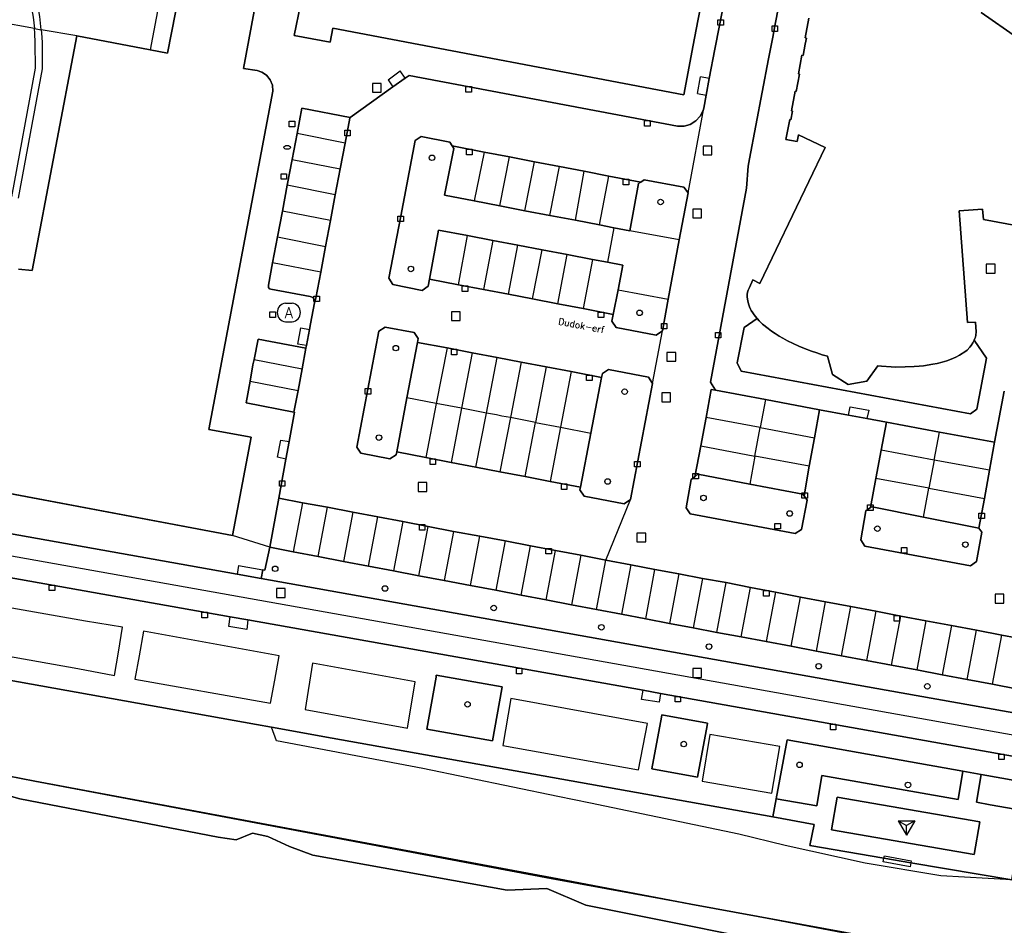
# Model space of a CAD drawing. Header units: metres. Extents: x 108000 to 109000, y 423600 to 424200.
# Tile 96 of 106: x 108792 to 108881, y 423897 to 423979. Entities that reach past the tile are written whole.
import ezdxf

# ---------------------------------------------------------------- set-up
doc = ezdxf.new("R2010")
doc.units = ezdxf.units.M
doc.header["$MEASUREMENT"] = 0
for name, color, linetype in [('afval apart plaats', 10, 'Continuous'), ('Boomspiegel', 10, 'Continuous'), ('brandkraan _ -put', 10, 'Continuous'), ('Fietspad', 10, 'Continuous'), ('gasput', 10, 'Continuous'), ('grasland overig', 10, 'Continuous'), ('groenvoorziening', 10, 'Continuous'), ('Hek', 10, 'Continuous'), ('inspectie- _rioolput', 10, 'Continuous'), ('kolk', 10, 'Continuous'), ('onverhard', 10, 'Continuous'), ('open verharding', 10, 'Continuous'), ('Openbare_ruimtenaam', 10, 'Continuous'), ('overig bouwwerk', 10, 'Continuous'), ('pand', 10, 'Continuous'), ('Parkeervlak', 10, 'Continuous'), ('rijbaan lokale weg', 10, 'Continuous'), ('speelvoorziening', 10, 'Continuous'), ('spoorbaan', 10, 'Continuous'), ('vegetatieobject', 10, 'Continuous'), ('Voetpad', 10, 'Continuous'), ('waterleidingput', 10, 'Continuous'), ('Wegmarkering', 10, 'Continuous')]:
    doc.layers.add(name, color=color, linetype=linetype)
doc.styles.get("Standard").update_dxf_attribs({"font": 'txt.shx'})

msp = doc.modelspace()

# ---------------------------------------------------------------- linework, layer by layer
at = {"layer": 'afval apart plaats', "color": 32, "true_color": 0xe17500}
for p, q in [((108816.169, 423953.713), (108816.769, 423953.713)), ((108816.169, 423952.013), (108816.769, 423952.013))]:
    msp.add_line(p, q, dxfattribs=at)
for centre, start, end in [((108816.276, 423952.863), 97.15267, 262.84733), ((108816.663, 423952.863), 277.15267, 82.84733)]:
    msp.add_arc(centre, 0.857, start, end, dxfattribs=at)
at = {"layer": 'Boomspiegel', "color": 32, "true_color": 0xe17500}
for points in [[(108835.781, 423918.984), (108829.822, 423920.042), (108829.793, 423919.877), (108828.958, 423915.177), (108834.917, 423914.119), (108835.751, 423918.813), (108835.781, 423918.984)], [(108853.477, 423910.805), (108854.337, 423915.494), (108854.374, 423915.694), (108850.236, 423916.453), (108850.196, 423916.234), (108849.339, 423911.564), (108853.477, 423910.805)]]:
    msp.add_lwpolyline(points, dxfattribs=at)
at = {"layer": 'brandkraan _ -put', "color": 5}
msp.add_ellipse((108816.314, 423967.808), major_axis=(0.3, 0), ratio=0.583333, dxfattribs=at)
at = {"layer": 'Fietspad', "color": 255}
msp.add_lwpolyline([(108890.762, 423921.837), (108890.072, 423921.979), (108889.229, 423917.518), (108888.889, 423915.447), (108870.537, 423918.706), (108813.962, 423928.807), (108811.785, 423929.194), (108778.995, 423935.042), (108778.513, 423935.218), (108777.79, 423935.618), (108777.157, 423936.15), (108776.639, 423936.793), (108776.253, 423937.524), (108776.016, 423938.316), (108775.934, 423939.139), (108775.967, 423939.482)], dxfattribs=at)
msp.add_lwpolyline([(108773.794, 423928.14, -0.389556), (108778.413, 423931.154), (108811.173, 423925.328), (108812.773, 423925.043), (108848.545, 423918.682), (108850.128, 423918.4), (108895.178, 423910.381), (108914.619, 423906.864), (108915.034, 423906.729), (108915.45, 423906.594), (108915.881, 423906.308), (108916.372, 423905.815), (108916.71, 423905.307), (108916.961, 423904.661), (108917.057, 423903.975), (108916.994, 423903.285)], format="xyb", dxfattribs=at)
at = {"layer": 'gasput', "color": 254, "true_color": 0xd2d2d2}
for p, q in [((108815.765, 423964.921), (108815.765, 423965.421)), ((108815.765, 423965.421), (108816.265, 423965.421)), ((108816.265, 423964.921), (108815.765, 423964.921)), ((108816.265, 423965.421), (108816.265, 423964.921))]:
    msp.add_line(p, q, dxfattribs=at)
at = {"layer": 'grasland overig', "color": 3, "true_color": 0x00f000}
for points in [[(108879.043, 423894.517), (108852.855, 423899.334), (108840.827, 423901.614), (108793.487, 423910.462), (108786.021, 423911.899), (108783.905, 423913.185), (108781.846, 423914.325), (108781.682, 423914.426), (108779.19, 423914.899), (108776.685, 423915.259), (108774.488, 423915.442), (108774.065, 423915.269), (108773.231, 423913.179), (108773.138, 423912.646), (108773.729, 423912.543), (108774.645, 423912.733)], [(108774.645, 423912.733), (108775.18, 423912.844), (108775.743, 423912.751), (108775.989, 423914.251), (108781.908, 423913.278), (108781.661, 423911.779), (108792.107, 423908.872), (108810.078, 423905.396), (108811.713, 423905.15), (108813.178, 423905.747), (108814.563, 423905.454), (108816.529, 423904.536), (108818.649, 423903.748), (108836.233, 423900.6), (108839.827, 423900.738), (108843.35, 423899.234), (108865.061, 423894.902)]]:
    msp.add_lwpolyline(points, dxfattribs=at)
at = {"layer": 'groenvoorziening', "color": 3}
for p, q in [((108845.895, 423960.542), (108845.309, 423957.413)), ((108847.326, 423960.268), (108845.895, 423960.542)), ((108851.815, 423959.442), (108847.326, 423960.268)), ((108850.819, 423954.06), (108851.815, 423959.442)), ((108846.271, 423954.92), (108850.819, 423954.06))]:
    msp.add_line(p, q, dxfattribs=at)
for points in [[(108845.895, 423960.542), (108844.581, 423960.793), (108842.407, 423961.208), (108840.107, 423961.647), (108837.839, 423962.081), (108835.562, 423962.516), (108833.256, 423962.956), (108830.567, 423963.47), (108831.403, 423967.721), (108831.268, 423967.934), (108831.054, 423968.272), (108828.438, 423968.8), (108827.901, 423968.436), (108826.6, 423961.591), (108825.531, 423955.964), (108825.888, 423955.401), (108828.531, 423954.87), (108829.087, 423955.26), (108829.201, 423955.885), (108830.009, 423960.326), (108832.643, 423959.824), (108834.935, 423959.388), (108837.194, 423958.958), (108839.391, 423958.54), (108841.671, 423958.106), (108843.958, 423957.67), (108845.309, 423957.413)], [(108851.815, 423959.442), (108852.604, 423963.702), (108852.233, 423964.207), (108848.642, 423964.863), (108848.325, 423964.663), (108848.113, 423964.529), (108847.326, 423960.268)], [(108845.309, 423957.413), (108846.706, 423957.147), (108846.271, 423954.92)], [(108846.271, 423954.92), (108845.835, 423952.692), (108845.714, 423952.073), (108846.111, 423951.517), (108849.732, 423950.808), (108850.291, 423951.206), (108850.819, 423954.06)], [(108828.121, 423950.166), (108828.187, 423950.511), (108827.813, 423951.07), (108825.178, 423951.551), (108824.626, 423951.184), (108822.633, 423940.692), (108822.995, 423940.133), (108825.622, 423939.622), (108826.188, 423939.998), (108826.235, 423940.244), (108827.166, 423945.141), (108828.121, 423950.166)], [(108878.516, 423950.35), (108878.383, 423950.107), (108878.225, 423949.872), (108878.109, 423949.725), (108877.877, 423949.467), (108877.748, 423949.362), (108877.188, 423948.995), (108876.847, 423948.824), (108876.426, 423948.64), (108876.018, 423948.497), (108875.612, 423948.373), (108875.166, 423948.263), (108874.777, 423948.181), (108873.906, 423948.048), (108873.516, 423948.007), (108873.073, 423947.971), (108872.257, 423947.935), (108871.416, 423947.934), (108871, 423947.947), (108870.12, 423948.002), (108869.789, 423948.033), (108868.78, 423946.667), (108867.113, 423946.354), (108865.677, 423947.26), (108865.243, 423948.9), (108864.743, 423949.049), (108864.27, 423949.202), (108863.768, 423949.378), (108863.14, 423949.617), (108862.647, 423949.824), (108862.112, 423950.067), (108861.616, 423950.313), (108861.196, 423950.54), (108860.86, 423950.735), (108860.502, 423950.957), (108860.162, 423951.186), (108859.863, 423951.405), (108859.353, 423951.824), (108859.056, 423952.113), (108858.87, 423952.314), (108857.675, 423951.511), (108857.069, 423948.298), (108857.416, 423947.57), (108878.167, 423943.69), (108878.761, 423944.105), (108879.628, 423948.739), (108878.516, 423950.35)], [(108849.385, 423946.448), (108849.027, 423947.018), (108845.397, 423947.722), (108844.85, 423947.352), (108844.782, 423946.999), (108843.813, 423941.961), (108842.868, 423937.053), (108842.824, 423936.824), (108843.2, 423936.257), (108846.82, 423935.558), (108847.386, 423935.93), (108849.385, 423946.448)], [(108863.111, 423936.276), (108863.006, 423936.424), (108858.189, 423937.338), (108853.503, 423938.227), (108853.223, 423938.008), (108852.89, 423937.748), (108852.425, 423935.197), (108852.797, 423934.637), (108862.313, 423932.864), (108862.877, 423933.233), (108863.392, 423935.871), (108863.111, 423936.276)], [(108878.944, 423933.349), (108873.913, 423934.357), (108869.268, 423935.287), (108869.135, 423935.209), (108868.709, 423934.926), (108868.237, 423932.288), (108868.602, 423931.733), (108878.163, 423929.95), (108878.71, 423930.34), (108879.19, 423932.977), (108878.944, 423933.349)], [(108853.075, 423924.328), (108850.938, 423924.734), (108848.775, 423925.146), (108846.59, 423925.562), (108844.323, 423925.993), (108842.052, 423926.425), (108839.76, 423926.861), (108837.49, 423927.293), (108835.213, 423927.726), (108832.919, 423928.163), (108830.524, 423928.607), (108828.238, 423929.03), (108825.958, 423929.485), (108823.688, 423929.921), (108821.412, 423930.347), (108819.133, 423930.786), (108816.867, 423931.206), (108814.74, 423931.639), (108814.298, 423929.555), (108814.119, 423929.569), (108813.962, 423928.807), (108870.537, 423918.706), (108888.889, 423915.447)], [(108882.456, 423918.795), (108880.181, 423919.224), (108877.884, 423919.657), (108875.623, 423920.084), (108873.307, 423920.52), (108871.038, 423920.948), (108868.769, 423921.376), (108866.507, 423921.803), (108864.224, 423922.233), (108861.956, 423922.661), (108859.685, 423923.082), (108857.407, 423923.503), (108855.218, 423923.92), (108853.075, 423924.328)], [(108814.907, 423915.335), (108813.531, 423915.581), (108780.03, 423921.575)], [(108881.922, 423901.515), (108875.499, 423901.889), (108868.627, 423903.041), (108861.398, 423904.65), (108857.207, 423905.653), (108843.791, 423908.464), (108840.815, 423909.081), (108828.587, 423911.615), (108815.352, 423914.108), (108814.907, 423915.335)], [(108881.922, 423901.515), (108872.778, 423903.082), (108870.343, 423903.499), (108863.644, 423904.647), (108864.034, 423906.533), (108860.292, 423907.215), (108820.389, 423914.354), (108814.907, 423915.335)], [(108861.581, 423914.205), (108861.58, 423914.201), (108860.594, 423908.854), (108864.26, 423908.232), (108864.707, 423910.982), (108877.052, 423908.811), (108877.475, 423911.369), (108861.581, 423914.205)], [(108786.021, 423911.899), (108793.487, 423910.462), (108840.827, 423901.614), (108852.855, 423899.334), (108879.043, 423894.517)], [(108909.911, 423887.814), (108909.784, 423887.114), (108910.202, 423887.034), (108910.212, 423887.084), (108912.168, 423886.686), (108913.248, 423894.601), (108914.781, 423904.635), (108914.747, 423904.641), (108908.74, 423905.74), (108899.262, 423907.473), (108897.477, 423907.799), (108879.147, 423911.07), (108878.724, 423908.568), (108879.956, 423908.31), (108882.924, 423907.808), (108881.922, 423901.515)]]:
    msp.add_lwpolyline(points, dxfattribs=at)
at = {"layer": 'Hek', "color": 30}
msp.add_lwpolyline([(108774.224, 423915.489), (108779.176, 423914.825), (108781.64, 423914.37), (108783.863, 423913.143), (108786.021, 423911.899), (108793.487, 423910.462), (108840.228, 423901.64), (108857.867, 423898.415), (108880.368, 423894.136), (108887.583, 423892.778), (108892.48, 423893.872), (108897.404, 423892.882), (108902.319, 423891.785), (108901.788, 423888.618)], dxfattribs=at)
at = {"layer": 'inspectie- _rioolput', "color": 30}
for p, q in [((108824.831, 423973.594), (108824.031, 423973.594)), ((108824.031, 423973.594), (108824.031, 423972.794)), ((108824.831, 423972.794), (108824.831, 423973.594)), ((108824.031, 423972.794), (108824.831, 423972.794)), ((108854.764, 423967.927), (108853.964, 423967.927)), ((108853.964, 423967.927), (108853.964, 423967.127)), ((108854.764, 423967.127), (108854.764, 423967.927)), ((108853.964, 423967.127), (108854.764, 423967.127)), ((108853.835, 423962.219), (108853.035, 423962.219)), ((108853.035, 423962.219), (108853.035, 423961.419)), ((108853.035, 423961.419), (108853.835, 423961.419)), ((108853.835, 423961.419), (108853.835, 423962.219)), ((108880.407, 423957.238), (108879.607, 423957.238)), ((108879.607, 423957.238), (108879.607, 423956.438)), ((108880.407, 423956.438), (108880.407, 423957.238)), ((108879.607, 423956.438), (108880.407, 423956.438)), ((108831.995, 423952.932), (108831.195, 423952.932)), ((108831.195, 423952.932), (108831.195, 423952.132)), ((108831.995, 423952.132), (108831.995, 423952.932)), ((108831.195, 423952.132), (108831.995, 423952.132)), ((108851.493, 423949.254), (108850.693, 423949.254)), ((108850.693, 423949.254), (108850.693, 423948.454)), ((108851.493, 423948.454), (108851.493, 423949.254)), ((108850.693, 423948.454), (108851.493, 423948.454)), ((108851.023, 423945.582), (108850.223, 423945.582)), ((108850.223, 423945.582), (108850.223, 423944.782)), ((108851.023, 423944.782), (108851.023, 423945.582)), ((108850.223, 423944.782), (108851.023, 423944.782)), ((108828.966, 423937.469), (108828.166, 423937.469)), ((108828.166, 423937.469), (108828.166, 423936.669)), ((108828.966, 423936.669), (108828.966, 423937.469)), ((108828.166, 423936.669), (108828.966, 423936.669)), ((108848.786, 423932.911), (108847.986, 423932.911)), ((108847.986, 423932.911), (108847.986, 423932.111)), ((108848.786, 423932.111), (108848.786, 423932.911)), ((108847.986, 423932.111), (108848.786, 423932.111)), ((108816.152, 423927.89), (108815.352, 423927.89)), ((108815.352, 423927.89), (108815.352, 423927.09)), ((108816.152, 423927.09), (108816.152, 423927.89)), ((108815.352, 423927.09), (108816.152, 423927.09)), ((108881.2, 423927.378), (108880.4, 423927.378)), ((108880.4, 423927.378), (108880.4, 423926.578)), ((108881.2, 423926.578), (108881.2, 423927.378)), ((108880.4, 423926.578), (108881.2, 423926.578)), ((108853.836, 423920.649), (108853.036, 423920.649)), ((108853.036, 423920.649), (108853.036, 423919.849)), ((108853.836, 423919.849), (108853.836, 423920.649)), ((108853.036, 423919.849), (108853.836, 423919.849))]:
    msp.add_line(p, q, dxfattribs=at)
at = {"layer": 'kolk', "color": 30, "true_color": 0xf07a00}
for p, q in [((108855.318, 423978.853), (108855.318, 423979.353)), ((108855.318, 423979.353), (108855.818, 423979.353)), ((108855.818, 423979.353), (108855.818, 423978.853)), ((108855.818, 423978.853), (108855.318, 423978.853)), ((108860.209, 423978.292), (108860.209, 423978.792)), ((108860.209, 423978.792), (108860.709, 423978.792)), ((108860.709, 423978.292), (108860.209, 423978.292)), ((108860.709, 423978.792), (108860.709, 423978.292)), ((108832.505, 423972.818), (108832.505, 423973.318)), ((108832.505, 423973.318), (108833.005, 423973.318)), ((108833.005, 423973.318), (108833.005, 423972.818)), ((108833.005, 423972.818), (108832.505, 423972.818)), ((108848.673, 423969.735), (108848.673, 423970.235)), ((108848.673, 423970.235), (108849.173, 423970.235)), ((108849.173, 423969.735), (108848.673, 423969.735)), ((108849.173, 423970.235), (108849.173, 423969.735)), ((108821.528, 423968.86), (108821.528, 423969.36)), ((108821.528, 423969.36), (108822.028, 423969.36)), ((108822.028, 423968.86), (108821.528, 423968.86)), ((108822.028, 423969.36), (108822.028, 423968.86)), ((108832.564, 423967.138), (108832.564, 423967.638)), ((108832.564, 423967.638), (108833.064, 423967.638)), ((108833.064, 423967.638), (108833.064, 423967.138)), ((108833.064, 423967.138), (108832.564, 423967.138)), ((108846.747, 423964.418), (108846.747, 423964.918)), ((108846.747, 423964.918), (108847.247, 423964.918)), ((108847.247, 423964.918), (108847.247, 423964.418)), ((108847.247, 423964.418), (108846.747, 423964.418)), ((108826.35, 423961.091), (108826.35, 423961.591)), ((108826.35, 423961.591), (108826.85, 423961.591)), ((108826.85, 423961.591), (108826.85, 423961.091)), ((108826.85, 423961.091), (108826.35, 423961.091)), ((108832.174, 423954.766), (108832.174, 423955.266)), ((108832.174, 423955.266), (108832.674, 423955.266)), ((108832.674, 423955.266), (108832.674, 423954.766)), ((108818.747, 423953.851), (108818.747, 423954.351)), ((108818.747, 423954.351), (108819.247, 423954.351)), ((108819.247, 423954.351), (108819.247, 423953.851)), ((108832.674, 423954.766), (108832.174, 423954.766)), ((108819.247, 423953.851), (108818.747, 423953.851)), ((108814.751, 423952.422), (108814.751, 423952.922)), ((108814.751, 423952.922), (108815.251, 423952.922)), ((108815.251, 423952.922), (108815.251, 423952.422)), ((108844.483, 423952.404), (108844.483, 423952.904)), ((108844.483, 423952.904), (108844.983, 423952.904)), ((108844.983, 423952.904), (108844.983, 423952.404)), ((108815.251, 423952.422), (108814.751, 423952.422)), ((108844.983, 423952.404), (108844.483, 423952.404)), ((108850.195, 423951.384), (108850.195, 423951.884)), ((108850.195, 423951.884), (108850.695, 423951.884)), ((108850.695, 423951.884), (108850.695, 423951.384)), ((108850.695, 423951.384), (108850.195, 423951.384)), ((108855.084, 423950.565), (108855.084, 423951.065)), ((108855.084, 423951.065), (108855.584, 423951.065)), ((108855.584, 423951.065), (108855.584, 423950.565)), ((108855.584, 423950.565), (108855.084, 423950.565)), ((108831.188, 423949.036), (108831.188, 423949.536)), ((108831.188, 423949.536), (108831.688, 423949.536)), ((108831.688, 423949.036), (108831.188, 423949.036)), ((108831.688, 423949.536), (108831.688, 423949.036)), ((108843.426, 423946.709), (108843.426, 423947.209)), ((108843.426, 423947.209), (108843.926, 423947.209)), ((108843.926, 423947.209), (108843.926, 423946.709)), ((108843.926, 423946.709), (108843.426, 423946.709)), ((108823.387, 423945.479), (108823.387, 423945.979)), ((108823.387, 423945.979), (108823.887, 423945.979)), ((108823.887, 423945.479), (108823.387, 423945.479)), ((108823.887, 423945.979), (108823.887, 423945.479)), ((108829.262, 423939.115), (108829.262, 423939.615)), ((108829.262, 423939.615), (108829.762, 423939.615)), ((108829.762, 423939.115), (108829.262, 423939.115)), ((108829.762, 423939.615), (108829.762, 423939.115)), ((108847.769, 423938.898), (108847.769, 423939.398)), ((108847.769, 423939.398), (108848.269, 423939.398)), ((108848.269, 423939.398), (108848.269, 423938.898)), ((108848.269, 423938.898), (108847.769, 423938.898)), ((108853.04, 423937.809), (108853.04, 423938.309)), ((108853.04, 423938.309), (108853.54, 423938.309)), ((108853.54, 423938.309), (108853.54, 423937.809)), ((108815.613, 423937.138), (108815.613, 423937.638)), ((108815.613, 423937.638), (108816.113, 423937.638)), ((108816.113, 423937.638), (108816.113, 423937.138)), ((108841.146, 423936.862), (108841.146, 423937.362)), ((108841.146, 423937.362), (108841.646, 423937.362)), ((108841.646, 423937.362), (108841.646, 423936.862)), ((108853.54, 423937.809), (108853.04, 423937.809)), ((108816.113, 423937.138), (108815.613, 423937.138)), ((108841.646, 423936.862), (108841.146, 423936.862)), ((108862.908, 423936.063), (108862.908, 423936.563)), ((108862.908, 423936.563), (108863.408, 423936.563)), ((108863.408, 423936.563), (108863.408, 423936.063)), ((108863.408, 423936.063), (108862.908, 423936.063)), ((108868.857, 423934.964), (108868.857, 423935.464)), ((108868.857, 423935.464), (108869.357, 423935.464)), ((108869.357, 423934.964), (108868.857, 423934.964)), ((108869.357, 423935.464), (108869.357, 423934.964)), ((108878.928, 423934.212), (108878.928, 423934.712)), ((108878.928, 423934.712), (108879.428, 423934.712)), ((108879.428, 423934.712), (108879.428, 423934.212)), ((108860.478, 423933.285), (108860.478, 423933.785)), ((108860.478, 423933.785), (108860.978, 423933.785)), ((108860.978, 423933.785), (108860.978, 423933.285)), ((108879.428, 423934.212), (108878.928, 423934.212)), ((108828.286, 423933.174), (108828.286, 423933.674)), ((108828.286, 423933.674), (108828.786, 423933.674)), ((108828.786, 423933.174), (108828.286, 423933.174)), ((108828.786, 423933.674), (108828.786, 423933.174)), ((108860.978, 423933.285), (108860.478, 423933.285)), ((108839.744, 423931.022), (108839.744, 423931.522)), ((108839.744, 423931.522), (108840.244, 423931.522)), ((108840.244, 423931.522), (108840.244, 423931.022)), ((108871.92, 423931.091), (108871.92, 423931.591)), ((108871.92, 423931.591), (108872.42, 423931.591)), ((108872.42, 423931.091), (108871.92, 423931.091)), ((108872.42, 423931.591), (108872.42, 423931.091)), ((108840.244, 423931.022), (108839.744, 423931.022)), ((108794.78, 423927.704), (108794.78, 423928.204)), ((108794.78, 423928.204), (108795.28, 423928.204)), ((108795.28, 423927.704), (108794.78, 423927.704)), ((108795.28, 423928.204), (108795.28, 423927.704)), ((108859.449, 423927.198), (108859.449, 423927.698)), ((108859.449, 423927.698), (108859.949, 423927.698)), ((108859.949, 423927.698), (108859.949, 423927.198)), ((108859.949, 423927.198), (108859.449, 423927.198)), ((108808.597, 423925.25), (108808.597, 423925.75)), ((108808.597, 423925.75), (108809.097, 423925.75)), ((108809.097, 423925.75), (108809.097, 423925.25)), ((108809.097, 423925.25), (108808.597, 423925.25)), ((108871.26, 423924.95), (108871.26, 423925.45)), ((108871.26, 423925.45), (108871.76, 423925.45)), ((108871.76, 423924.95), (108871.26, 423924.95)), ((108871.76, 423925.45), (108871.76, 423924.95)), ((108837.071, 423920.174), (108837.071, 423920.674)), ((108837.071, 423920.674), (108837.571, 423920.674)), ((108837.571, 423920.674), (108837.571, 423920.174)), ((108837.571, 423920.174), (108837.071, 423920.174)), ((108851.433, 423917.624), (108851.433, 423918.124)), ((108851.433, 423918.124), (108851.933, 423918.124)), ((108851.933, 423918.124), (108851.933, 423917.624)), ((108851.933, 423917.624), (108851.433, 423917.624)), ((108865.492, 423915.114), (108865.492, 423915.614)), ((108865.492, 423915.614), (108865.992, 423915.614)), ((108865.992, 423915.114), (108865.492, 423915.114)), ((108865.992, 423915.614), (108865.992, 423915.114)), ((108880.735, 423912.412), (108880.735, 423912.912)), ((108880.735, 423912.912), (108881.235, 423912.912)), ((108881.235, 423912.412), (108880.735, 423912.412)), ((108881.235, 423912.912), (108881.235, 423912.412))]:
    msp.add_line(p, q, dxfattribs=at)
at = {"layer": 'onverhard', "color": 255}
for points in [[(108835.781, 423918.984), (108829.822, 423920.042), (108829.793, 423919.877), (108828.958, 423915.177), (108834.917, 423914.119), (108835.751, 423918.813), (108835.781, 423918.984)], [(108853.477, 423910.805), (108854.337, 423915.494), (108854.374, 423915.694), (108850.236, 423916.453), (108850.196, 423916.234), (108849.339, 423911.564), (108853.477, 423910.805)], [(108866.109, 423909.019), (108865.593, 423906.054), (108878.497, 423903.807), (108879.013, 423906.772), (108866.109, 423909.019)]]:
    msp.add_lwpolyline(points, dxfattribs=at)
at = {"layer": 'open verharding', "color": 255}
for points in [[(108882.924, 423907.808), (108879.956, 423908.31), (108878.724, 423908.568), (108879.147, 423911.07), (108877.475, 423911.369), (108877.052, 423908.811), (108864.707, 423910.982), (108864.26, 423908.232), (108860.594, 423908.854), (108860.292, 423907.215), (108864.034, 423906.533), (108863.644, 423904.647), (108870.343, 423903.499), (108872.778, 423903.082), (108881.922, 423901.515), (108882.924, 423907.808)], [(108866.109, 423909.019), (108879.013, 423906.772), (108878.497, 423903.807), (108865.593, 423906.054), (108866.109, 423909.019)]]:
    msp.add_lwpolyline(points, dxfattribs=at)
at = {"layer": 'overig bouwwerk', "color": 1, "true_color": 0xf00000}
for points in [[(108801.051, 423922.139), (108801.426, 423924.388), (108798.075, 423924.927), (108782.986, 423927.601), (108782.616, 423925.468), (108782.246, 423923.329), (108797.36, 423920.641), (108800.697, 423920.019), (108801.051, 423922.139)], [(108815.19, 423919.585), (108815.587, 423921.79), (108803.309, 423924.021), (108802.917, 423921.802), (108802.543, 423919.688), (108814.816, 423917.512), (108815.19, 423919.585)], [(108827.207, 423915.259), (108827.894, 423919.446), (108818.626, 423921.142), (108817.936, 423916.934), (108827.207, 423915.259)], [(108835.856, 423913.687), (108848.13, 423911.497), (108848.927, 423915.688), (108836.575, 423917.934), (108835.856, 423913.687)], [(108854.585, 423914.694), (108853.888, 423910.443), (108860.196, 423909.386), (108860.908, 423913.591), (108854.585, 423914.694)]]:
    msp.add_lwpolyline(points, dxfattribs=at)
at = {"layer": 'pand', "color": 1}
for points in [[(108789.548, 423936.785), (108811.38, 423932.68), (108813.07, 423941.58), (108809.23, 423942.29), (108815.03, 423972.9), (108814.989, 423973.428), (108814.794, 423973.919), (108814.461, 423974.331), (108814.021, 423974.624), (108813.6, 423974.76), (108812.38, 423974.96), (108813.58, 423981.45), (108817.52, 423980.71), (108816.949, 423977.941), (108820.224, 423977.325), (108820.447, 423978.595), (108852.227, 423972.556), (108853.085, 423977.065), (108853.502, 423979.256), (108853.875, 423981.215), (108848.55, 423982.18), (108849.82, 423988.63)], [(108806.95, 423983.72), (108805.5, 423976.32), (108803.917, 423976.622), (108797.27, 423977.89), (108793.25, 423956.68), (108791.996, 423956.781)], [(108883.313, 423982.294), (108882.44, 423977.734), (108879.128, 423980.025)], [(108863.549, 423979.5), (108863.211, 423977.714), (108863.32, 423977.693), (108863.217, 423977.15), (108863.024, 423976.131), (108862.916, 423976.151), (108862.755, 423975.297), (108862.596, 423974.458), (108862.704, 423974.438), (108862.408, 423972.876), (108862.3, 423972.896), (108861.962, 423971.11), (108862.071, 423971.089), (108861.924, 423970.313), (108861.816, 423970.333), (108861.474, 423968.527), (108862.499, 423968.333), (108862.616, 423968.95), (108865.024, 423967.789), (108859.11, 423955.503), (108858.475, 423955.809), (108858.156, 423955.133), (108858.057, 423954.898), (108858.002, 423954.703), (108857.97, 423954.484), (108857.969, 423954.242), (108858.012, 423953.922), (108858.071, 423953.665), (108858.163, 423953.389), (108858.253, 423953.159), (108858.316, 423953.048), (108858.674, 423952.539), (108858.87, 423952.314), (108859.056, 423952.113), (108859.353, 423951.824), (108859.863, 423951.405), (108860.162, 423951.186), (108860.502, 423950.957), (108860.86, 423950.735), (108861.196, 423950.54), (108861.616, 423950.313), (108862.112, 423950.067), (108862.647, 423949.824), (108863.14, 423949.617), (108863.768, 423949.378), (108864.27, 423949.202), (108864.743, 423949.049), (108865.243, 423948.9), (108865.677, 423947.26), (108867.113, 423946.354), (108868.78, 423946.667), (108869.789, 423948.033), (108870.12, 423948.002), (108871, 423947.947), (108871.416, 423947.934), (108872.257, 423947.935), (108873.073, 423947.971), (108873.516, 423948.007), (108873.906, 423948.048), (108874.777, 423948.181), (108875.166, 423948.263), (108875.612, 423948.373), (108876.018, 423948.497), (108876.426, 423948.64), (108876.847, 423948.824), (108877.188, 423948.995), (108877.748, 423949.362), (108877.877, 423949.467), (108878.109, 423949.725), (108878.225, 423949.872), (108878.383, 423950.107), (108878.516, 423950.35), (108878.582, 423950.511), (108878.621, 423950.634), (108878.659, 423950.817), (108878.676, 423951.119), (108878.617, 423952), (108877.914, 423951.947), (108877.156, 423962.055), (108879.272, 423962.213), (108879.341, 423961.291), (108885.678, 423960.092)]]:
    msp.add_lwpolyline(points, dxfattribs=at)
at = {"layer": 'Parkeervlak', "color": 255}
for p, q in [((108817.213, 423969.063), (108816.771, 423966.725)), ((108821.56, 423968.203), (108817.213, 423969.063)), ((108821.118, 423965.864), (108821.56, 423968.203)), ((108816.771, 423966.725), (108816.328, 423964.386)), ((108816.771, 423966.725), (108821.118, 423965.864)), ((108834.162, 423967.379), (108833.256, 423962.956)), ((108836.433, 423966.943), (108834.162, 423967.379)), ((108835.562, 423962.516), (108836.433, 423966.943)), ((108838.718, 423966.505), (108836.433, 423966.943)), ((108820.677, 423963.525), (108821.118, 423965.864)), ((108837.839, 423962.081), (108838.718, 423966.505)), ((108840.975, 423966.072), (108838.718, 423966.505)), ((108840.107, 423961.647), (108840.975, 423966.072)), ((108843.219, 423965.642), (108840.975, 423966.072)), ((108842.407, 423961.208), (108843.219, 423965.642)), ((108845.434, 423965.217), (108843.219, 423965.642)), ((108844.581, 423960.793), (108845.434, 423965.217)), ((108816.328, 423964.386), (108815.886, 423962.047)), ((108820.677, 423963.525), (108816.328, 423964.386)), ((108820.236, 423961.186), (108820.677, 423963.525)), ((108833.256, 423962.956), (108835.562, 423962.516)), ((108835.562, 423962.516), (108837.839, 423962.081)), ((108815.886, 423962.047), (108815.443, 423959.709)), ((108820.236, 423961.186), (108815.886, 423962.047)), ((108837.839, 423962.081), (108840.107, 423961.647)), ((108840.107, 423961.647), (108842.407, 423961.208)), ((108819.794, 423958.847), (108820.236, 423961.186)), ((108842.407, 423961.208), (108844.581, 423960.793)), ((108815.443, 423959.709), (108815.001, 423957.37)), ((108815.443, 423959.709), (108819.794, 423958.847)), ((108831.82, 423955.382), (108832.643, 423959.824)), ((108834.935, 423959.388), (108832.643, 423959.824)), ((108819.353, 423956.509), (108819.794, 423958.847)), ((108834.935, 423959.388), (108834.1, 423954.945)), ((108837.194, 423958.958), (108834.935, 423959.388)), ((108836.358, 423954.511), (108837.194, 423958.958)), ((108839.391, 423958.54), (108837.194, 423958.958)), ((108838.529, 423954.094), (108839.391, 423958.54)), ((108841.671, 423958.106), (108839.391, 423958.54)), ((108840.825, 423953.654), (108841.671, 423958.106)), ((108843.958, 423957.67), (108841.671, 423958.106)), ((108819.353, 423956.509), (108815.001, 423957.37)), ((108843.958, 423957.67), (108843.103, 423953.216)), ((108831.82, 423955.382), (108834.1, 423954.945)), ((108834.1, 423954.945), (108836.358, 423954.511)), ((108836.358, 423954.511), (108838.529, 423954.094)), ((108838.529, 423954.094), (108840.825, 423953.654)), ((108840.825, 423953.654), (108843.103, 423953.216)), ((108830.789, 423949.659), (108829.821, 423944.634)), ((108833.067, 423949.226), (108830.789, 423949.659)), ((108833.067, 423949.226), (108832.101, 423944.198)), ((108835.338, 423948.794), (108833.067, 423949.226)), ((108813.321, 423948.627), (108817.684, 423947.778)), ((108834.362, 423943.767), (108835.338, 423948.794)), ((108837.502, 423948.383), (108835.338, 423948.794)), ((108837.502, 423948.383), (108836.528, 423943.353)), ((108839.774, 423947.951), (108837.502, 423948.383)), ((108817.311, 423945.813), (108817.684, 423947.778)), ((108839.774, 423947.951), (108838.802, 423942.919)), ((108842.041, 423947.52), (108839.774, 423947.951)), ((108842.041, 423947.52), (108841.072, 423942.485)), ((108812.969, 423946.658), (108817.311, 423945.813)), ((108829.821, 423944.634), (108827.166, 423945.141)), ((108829.821, 423944.634), (108828.876, 423939.737)), ((108832.101, 423944.198), (108829.821, 423944.634)), ((108859.615, 423944.991), (108859.143, 423942.455)), ((108832.101, 423944.198), (108831.16, 423939.299)), ((108834.362, 423943.767), (108832.101, 423944.198)), ((108833.41, 423938.867), (108834.362, 423943.767)), ((108836.528, 423943.353), (108835.579, 423938.451)), ((108838.802, 423942.919), (108836.528, 423943.353)), ((108837.854, 423938.015), (108838.802, 423942.919)), ((108838.802, 423942.919), (108841.072, 423942.485)), ((108854.233, 423943.374), (108853.755, 423940.79)), ((108859.143, 423942.455), (108854.233, 423943.374)), ((108841.072, 423942.485), (108840.127, 423937.579)), ((108841.072, 423942.485), (108843.813, 423941.961)), ((108858.661, 423939.872), (108859.143, 423942.455)), ((108859.143, 423942.455), (108864.052, 423941.536)), ((108874.885, 423939.518), (108875.362, 423942.052)), ((108863.557, 423938.955), (108864.052, 423941.536)), ((108853.755, 423940.79), (108858.661, 423939.872)), ((108870.08, 423940.407), (108869.616, 423937.845)), ((108874.885, 423939.518), (108870.08, 423940.407)), ((108828.876, 423939.737), (108831.16, 423939.299)), ((108831.16, 423939.299), (108833.41, 423938.867)), ((108858.661, 423939.872), (108858.189, 423937.338)), ((108863.557, 423938.955), (108858.661, 423939.872)), ((108874.885, 423939.518), (108874.403, 423936.959)), ((108879.897, 423938.59), (108874.885, 423939.518)), ((108833.41, 423938.867), (108835.579, 423938.451)), ((108835.579, 423938.451), (108837.854, 423938.015)), ((108879.434, 423936.028), (108879.897, 423938.59)), ((108837.854, 423938.015), (108840.127, 423937.579)), ((108874.403, 423936.959), (108869.616, 423937.845)), ((108873.913, 423934.357), (108874.403, 423936.959)), ((108874.403, 423936.959), (108879.434, 423936.028)), ((108817.704, 423935.651), (108816.867, 423931.206)), ((108819.971, 423935.237), (108817.704, 423935.651)), ((108819.133, 423930.786), (108819.971, 423935.237)), ((108822.251, 423934.804), (108819.971, 423935.237)), ((108822.251, 423934.804), (108821.412, 423930.347)), ((108824.526, 423934.375), (108822.251, 423934.804)), ((108823.688, 423929.921), (108824.526, 423934.375)), ((108826.801, 423933.965), (108824.526, 423934.375)), ((108826.801, 423933.965), (108825.958, 423929.485)), ((108829.08, 423933.501), (108826.801, 423933.965)), ((108828.238, 423929.03), (108829.08, 423933.501)), ((108831.363, 423933.064), (108829.08, 423933.501)), ((108831.363, 423933.064), (108830.524, 423928.607)), ((108833.759, 423932.627), (108831.363, 423933.064)), ((108832.919, 423928.163), (108833.759, 423932.627)), ((108836.057, 423932.211), (108833.759, 423932.627)), ((108836.057, 423932.211), (108835.213, 423927.726)), ((108838.332, 423931.764), (108836.057, 423932.211)), ((108816.867, 423931.206), (108819.133, 423930.786)), ((108837.49, 423927.293), (108838.332, 423931.764)), ((108840.6, 423931.322), (108838.332, 423931.764)), ((108839.76, 423926.861), (108840.6, 423931.322)), ((108842.893, 423930.895), (108840.6, 423931.322)), ((108819.133, 423930.786), (108821.412, 423930.347)), ((108821.412, 423930.347), (108823.688, 423929.921)), ((108842.893, 423930.895), (108842.052, 423926.425)), ((108845.162, 423930.448), (108842.893, 423930.895)), ((108844.323, 423925.993), (108845.162, 423930.448)), ((108847.43, 423930.025), (108845.162, 423930.448)), ((108823.688, 423929.921), (108825.958, 423929.485)), ((108825.958, 423929.485), (108828.238, 423929.03)), ((108847.43, 423930.025), (108846.59, 423925.562)), ((108849.616, 423929.615), (108847.43, 423930.025)), ((108848.775, 423925.146), (108849.616, 423929.615)), ((108851.78, 423929.207), (108849.616, 423929.615)), ((108828.238, 423929.03), (108830.524, 423928.607)), ((108830.524, 423928.607), (108832.919, 423928.163)), ((108851.78, 423929.207), (108850.938, 423924.734)), ((108853.915, 423928.791), (108851.78, 423929.207)), ((108853.915, 423928.791), (108853.075, 423924.328)), ((108856.066, 423928.425), (108853.915, 423928.791)), ((108855.218, 423923.92), (108856.066, 423928.425)), ((108858.247, 423927.967), (108856.066, 423928.425)), ((108832.919, 423928.163), (108835.213, 423927.726)), ((108835.213, 423927.726), (108837.49, 423927.293)), ((108857.407, 423923.503), (108858.247, 423927.967)), ((108860.527, 423927.556), (108858.247, 423927.967)), ((108860.527, 423927.556), (108859.685, 423923.082)), ((108862.792, 423927.103), (108860.527, 423927.556)), ((108837.49, 423927.293), (108839.76, 423926.861)), ((108839.76, 423926.861), (108842.052, 423926.425)), ((108861.956, 423922.661), (108862.792, 423927.103)), ((108865.06, 423926.675), (108862.792, 423927.103)), ((108864.224, 423922.233), (108865.06, 423926.675)), ((108867.344, 423926.248), (108865.06, 423926.675)), ((108842.052, 423926.425), (108844.323, 423925.993)), ((108844.323, 423925.993), (108846.59, 423925.562)), ((108866.507, 423921.803), (108867.344, 423926.248)), ((108869.608, 423925.836), (108867.344, 423926.248)), ((108869.608, 423925.836), (108868.769, 423921.376)), ((108871.875, 423925.393), (108869.608, 423925.836)), ((108846.59, 423925.562), (108848.775, 423925.146)), ((108848.775, 423925.146), (108850.938, 423924.734)), ((108871.038, 423920.948), (108871.875, 423925.393)), ((108874.146, 423924.975), (108871.875, 423925.393)), ((108874.146, 423924.975), (108873.307, 423920.52)), ((108876.461, 423924.535), (108874.146, 423924.975)), ((108850.938, 423924.734), (108853.075, 423924.328)), ((108853.075, 423924.328), (108855.218, 423923.92)), ((108855.218, 423923.92), (108857.407, 423923.503)), ((108876.461, 423924.535), (108875.623, 423920.084)), ((108878.722, 423924.108), (108876.461, 423924.535)), ((108877.884, 423919.657), (108878.722, 423924.108)), ((108881.019, 423923.677), (108878.722, 423924.108)), ((108857.407, 423923.503), (108859.685, 423923.082)), ((108859.685, 423923.082), (108861.956, 423922.661)), ((108880.181, 423919.224), (108881.019, 423923.677)), ((108883.292, 423923.238), (108881.019, 423923.677)), ((108861.956, 423922.661), (108864.224, 423922.233)), ((108864.224, 423922.233), (108866.507, 423921.803)), ((108866.507, 423921.803), (108868.769, 423921.376)), ((108868.769, 423921.376), (108871.038, 423920.948)), ((108871.038, 423920.948), (108873.307, 423920.52)), ((108873.307, 423920.52), (108875.623, 423920.084)), ((108875.623, 423920.084), (108877.884, 423919.657)), ((108877.884, 423919.657), (108880.181, 423919.224)), ((108880.181, 423919.224), (108882.456, 423918.795))]:
    msp.add_line(p, q, dxfattribs=at)
for points in [[(108821.56, 423968.203), (108821.987, 423970.466), (108822.023, 423970.516), (108817.65, 423971.371), (108817.213, 423969.063)], [(108834.162, 423967.379), (108831.268, 423967.934), (108831.403, 423967.721), (108830.567, 423963.47), (108833.256, 423962.956)], [(108844.581, 423960.793), (108845.895, 423960.542), (108847.326, 423960.268), (108848.113, 423964.529), (108848.325, 423964.663), (108845.434, 423965.217)], [(108832.643, 423959.824), (108830.009, 423960.326), (108829.201, 423955.885), (108831.82, 423955.382)], [(108815.001, 423957.37), (108814.617, 423955.341), (108814.632, 423955.253), (108814.644, 423955.12), (108814.728, 423955.017), (108814.851, 423954.978), (108818.398, 423954.313), (108818.582, 423954.24), (108818.722, 423954.1), (108818.797, 423953.916), (108818.797, 423953.733), (108818.911, 423954.17), (108819.353, 423956.509)], [(108843.103, 423953.216), (108845.835, 423952.692), (108846.271, 423954.92), (108846.706, 423957.147), (108845.309, 423957.413), (108843.958, 423957.67)], [(108817.684, 423947.778), (108818.023, 423949.641), (108813.688, 423950.461), (108813.321, 423948.627)], [(108830.789, 423949.659), (108828.121, 423950.166), (108827.166, 423945.141)], [(108813.321, 423948.627), (108813.22, 423948.124), (108812.969, 423946.658)], [(108843.813, 423941.961), (108844.782, 423946.999), (108842.041, 423947.52)], [(108812.969, 423946.658), (108812.603, 423944.692), (108816.938, 423943.848), (108817.311, 423945.813)], [(108859.615, 423944.991), (108855.096, 423945.846), (108854.715, 423945.901), (108854.233, 423943.374)], [(108827.166, 423945.141), (108826.235, 423940.244), (108828.876, 423939.737)], [(108864.052, 423941.536), (108864.507, 423944.065), (108859.615, 423944.991)], [(108836.528, 423943.353), (108835.761, 423943.499), (108835.269, 423943.593), (108834.362, 423943.767)], [(108875.362, 423942.052), (108870.564, 423942.945), (108870.08, 423940.407)], [(108840.127, 423937.579), (108842.868, 423937.053), (108843.813, 423941.961)], [(108879.897, 423938.59), (108880.356, 423941.123), (108875.362, 423942.052)], [(108853.755, 423940.79), (108853.223, 423938.008), (108853.503, 423938.227), (108858.189, 423937.338)], [(108858.189, 423937.338), (108863.006, 423936.424), (108863.111, 423936.276), (108863.557, 423938.955)], [(108869.616, 423937.845), (108869.135, 423935.209), (108869.268, 423935.287), (108873.913, 423934.357)], [(108817.704, 423935.651), (108815.573, 423936.07), (108814.74, 423931.639), (108816.867, 423931.206)], [(108873.913, 423934.357), (108878.944, 423933.349), (108879.434, 423936.028)]]:
    msp.add_lwpolyline(points, dxfattribs=at)
at = {"layer": 'rijbaan lokale weg', "color": 255}
for p, q in [((108852.604, 423963.702), (108854.047, 423971.359)), ((108849.385, 423946.448), (108850.291, 423951.206)), ((108849.385, 423946.448), (108847.386, 423935.93)), ((108845.162, 423930.448), (108847.386, 423935.93))]:
    msp.add_line(p, q, dxfattribs=at)
for points in [[(108857.071, 423987.255), (108855.453, 423978.833), (108855.045, 423976.707), (108854.531, 423974.032), (108854.254, 423972.537), (108854.047, 423971.359)], [(108881.236, 423945.762), (108880.356, 423941.123), (108879.897, 423938.59), (108879.434, 423936.028), (108878.944, 423933.349), (108879.19, 423932.977), (108878.71, 423930.34), (108878.163, 423929.95), (108868.602, 423931.733), (108868.237, 423932.288), (108868.709, 423934.926), (108869.135, 423935.209), (108869.616, 423937.845), (108870.08, 423940.407), (108870.564, 423942.945), (108868.795, 423943.264), (108867.137, 423943.575), (108864.507, 423944.065), (108864.052, 423941.536), (108863.557, 423938.955), (108863.111, 423936.276), (108863.392, 423935.871), (108862.877, 423933.233), (108862.313, 423932.864), (108852.797, 423934.637), (108852.425, 423935.197), (108852.89, 423937.748), (108853.223, 423938.008), (108853.755, 423940.79), (108854.233, 423943.374), (108854.715, 423945.901), (108855.096, 423945.846), (108854.627, 423946.564), (108857.905, 423964.119), (108858.06, 423966.11), (108858.171, 423966.774), (108859.893, 423975.82), (108860.268, 423977.789), (108860.459, 423978.792), (108861.937, 423986.333)], [(108854.047, 423971.359), (108853.983, 423971.146), (108853.711, 423970.625), (108853.31, 423970.197), (108852.808, 423969.892), (108852.242, 423969.733), (108851.655, 423969.732), (108827.367, 423974.323), (108827, 423974.085), (108825.899, 423973.29), (108822.023, 423970.516), (108821.987, 423970.466), (108821.56, 423968.203), (108821.118, 423965.864), (108820.677, 423963.525), (108820.236, 423961.186), (108819.794, 423958.847), (108819.353, 423956.509), (108818.911, 423954.17), (108818.797, 423953.733), (108818.433, 423951.838), (108818.335, 423951.324), (108818.065, 423949.867), (108818.044, 423949.755), (108818.023, 423949.641), (108817.684, 423947.778), (108817.311, 423945.813), (108816.938, 423943.848), (108816.995, 423943.837), (108816.516, 423941.192), (108816.21, 423939.6), (108815.573, 423936.07), (108817.704, 423935.651), (108819.971, 423935.237), (108822.251, 423934.804), (108824.526, 423934.375), (108826.801, 423933.965), (108829.08, 423933.501), (108831.363, 423933.064), (108833.759, 423932.627), (108836.057, 423932.211), (108838.332, 423931.764), (108840.6, 423931.322), (108842.893, 423930.895), (108845.162, 423930.448)], [(108850.291, 423951.206), (108849.732, 423950.808), (108846.111, 423951.517), (108845.714, 423952.073), (108845.835, 423952.692), (108843.103, 423953.216), (108840.825, 423953.654), (108838.529, 423954.094), (108836.358, 423954.511), (108834.1, 423954.945), (108831.82, 423955.382), (108829.201, 423955.885), (108829.087, 423955.26), (108828.531, 423954.87), (108825.888, 423955.401), (108825.531, 423955.964), (108826.6, 423961.591), (108827.901, 423968.436), (108828.438, 423968.8), (108831.054, 423968.272), (108831.268, 423967.934), (108834.162, 423967.379), (108836.433, 423966.943), (108838.718, 423966.505), (108840.975, 423966.072), (108843.219, 423965.642), (108845.434, 423965.217), (108848.325, 423964.663), (108848.642, 423964.863), (108852.233, 423964.207), (108852.604, 423963.702)], [(108852.604, 423963.702), (108851.815, 423959.442), (108850.819, 423954.06), (108850.291, 423951.206)], [(108847.386, 423935.93), (108846.82, 423935.558), (108843.2, 423936.257), (108842.824, 423936.824), (108842.868, 423937.053), (108840.127, 423937.579), (108837.854, 423938.015), (108835.579, 423938.451), (108833.41, 423938.867), (108831.16, 423939.299), (108828.876, 423939.737), (108826.235, 423940.244), (108826.188, 423939.998), (108825.622, 423939.622), (108822.995, 423940.133), (108822.633, 423940.692), (108824.626, 423951.184), (108825.178, 423951.551), (108827.813, 423951.07), (108828.187, 423950.511), (108828.121, 423950.166), (108830.789, 423949.659), (108833.067, 423949.226), (108835.338, 423948.794), (108837.502, 423948.383), (108839.774, 423947.951), (108842.041, 423947.52), (108844.782, 423946.999), (108844.85, 423947.352), (108845.397, 423947.722), (108849.027, 423947.018), (108849.385, 423946.448)], [(108845.162, 423930.448), (108847.43, 423930.025), (108849.616, 423929.615), (108851.78, 423929.207), (108853.915, 423928.791), (108856.066, 423928.425), (108858.247, 423927.967), (108860.527, 423927.556), (108862.792, 423927.103), (108865.06, 423926.675), (108867.344, 423926.248), (108869.608, 423925.836), (108871.875, 423925.393), (108874.146, 423924.975), (108876.461, 423924.535), (108878.722, 423924.108), (108881.019, 423923.677), (108883.292, 423923.238)]]:
    msp.add_lwpolyline(points, dxfattribs=at)
at = {"layer": 'speelvoorziening', "color": 30, "true_color": 0xf07a00}
for p, q in [((108871.641, 423906.871), (108873.141, 423906.871)), ((108871.641, 423906.871), (108872.391, 423906.439)), ((108871.641, 423906.871), (108872.391, 423905.572)), ((108873.141, 423906.871), (108872.391, 423905.572)), ((108873.141, 423906.871), (108872.391, 423906.438)), ((108872.391, 423905.572), (108872.391, 423906.439))]:
    msp.add_line(p, q, dxfattribs=at)
at = {"layer": 'spoorbaan', "color": 255}
msp.add_lwpolyline([(108865.061, 423894.902), (108843.35, 423899.234), (108839.827, 423900.738), (108836.233, 423900.6), (108818.649, 423903.748), (108816.529, 423904.536), (108814.563, 423905.454), (108813.178, 423905.747), (108811.713, 423905.15), (108810.078, 423905.396), (108792.107, 423908.872), (108781.661, 423911.779), (108776.467, 423912.632), (108776.432, 423912.415), (108776.789, 423912.356), (108776.728, 423911.982), (108775.193, 423912.234), (108774.538, 423912.098), (108774.28, 423912.044), (108773.618, 423911.907), (108773.027, 423912.01), (108772.782, 423910.611), (108770.528, 423911.049)], dxfattribs=at)
at = {"layer": 'vegetatieobject', "color": 3}
for centre in [(108829.429, 423966.866), (108850.121, 423962.865), (108827.52, 423956.807), (108848.22, 423952.837), (108826.161, 423949.644), (108846.868, 423945.705), (108824.625, 423941.548), (108845.327, 423937.577), (108854.006, 423936.088), (108861.806, 423934.676), (108869.75, 423933.309), (108877.716, 423931.866), (108815.237, 423929.676), (108825.178, 423927.894), (108835.021, 423926.13), (108844.766, 423924.383), (108854.511, 423922.636), (108864.433, 423920.857), (108874.269, 423919.04), (108832.65, 423917.409), (108852.222, 423913.814), (108862.702, 423911.933), (108872.515, 423910.115)]:
    msp.add_circle(centre, 0.25, dxfattribs=at)
at = {"layer": 'Voetpad', "color": 255}
for p, q in [((108793.442, 423978.57), (108789.499, 423979.27)), ((108793.442, 423978.57), (108794.065, 423978.459)), ((108797.27, 423977.89), (108794.065, 423978.459)), ((108797.27, 423977.89), (108803.917, 423976.622)), ((108811.38, 423932.68), (108789.548, 423936.785)), ((108814.74, 423931.639), (108811.38, 423932.68))]:
    msp.add_line(p, q, dxfattribs=at)
for points in [[(108803.917, 423976.622), (108805.5, 423976.32), (108806.95, 423983.72), (108808.63, 423983.41), (108808.731, 423983.807), (108809.188, 423985.184), (108809.794, 423986.502), (108810.541, 423987.746), (108811.42, 423988.9), (108811.54, 423988.82), (108812.357, 423989.664), (108813.423, 423990.553), (108814.584, 423991.314), (108815.825, 423991.937), (108817.129, 423992.412), (108818.48, 423992.735), (108819.858, 423992.9), (108821.246, 423992.905), (108822.626, 423992.751), (108823.979, 423992.439), (108825.287, 423991.974), (108826.533, 423991.362), (108827.7, 423990.61), (108828.09, 423992.74)], [(108849.82, 423988.63), (108848.55, 423982.18), (108853.875, 423981.215), (108853.502, 423979.256), (108853.085, 423977.065), (108852.227, 423972.556), (108820.447, 423978.595), (108820.224, 423977.325), (108816.949, 423977.941), (108817.52, 423980.71), (108813.58, 423981.45), (108812.38, 423974.96), (108813.6, 423974.76), (108814.021, 423974.624), (108814.461, 423974.331), (108814.794, 423973.919), (108814.989, 423973.428), (108815.03, 423972.9), (108809.23, 423942.29), (108813.07, 423941.58), (108811.38, 423932.68)], [(108814.74, 423931.639), (108815.573, 423936.07), (108816.21, 423939.6), (108816.516, 423941.192), (108816.995, 423943.837), (108816.938, 423943.848), (108812.603, 423944.692), (108812.969, 423946.658), (108813.22, 423948.124), (108813.321, 423948.627), (108813.688, 423950.461), (108818.023, 423949.641), (108818.044, 423949.755), (108818.065, 423949.867), (108818.335, 423951.324), (108818.433, 423951.838), (108818.797, 423953.733), (108818.797, 423953.916), (108818.722, 423954.1), (108818.582, 423954.24), (108818.398, 423954.313), (108814.851, 423954.978), (108814.728, 423955.017), (108814.644, 423955.12), (108814.632, 423955.253), (108814.617, 423955.341), (108815.001, 423957.37), (108815.443, 423959.709), (108815.886, 423962.047), (108816.328, 423964.386), (108816.771, 423966.725), (108817.213, 423969.063), (108817.65, 423971.371), (108822.023, 423970.516), (108825.899, 423973.29), (108827, 423974.085), (108827.367, 423974.323), (108851.655, 423969.732), (108852.242, 423969.733), (108852.808, 423969.892), (108853.31, 423970.197), (108853.711, 423970.625), (108853.983, 423971.146), (108854.047, 423971.359), (108854.254, 423972.537), (108854.531, 423974.032), (108855.045, 423976.707), (108855.453, 423978.833), (108857.071, 423987.255)], [(108861.937, 423986.333), (108860.459, 423978.792), (108860.268, 423977.789), (108859.893, 423975.82), (108858.171, 423966.774), (108858.06, 423966.11), (108857.905, 423964.119), (108854.627, 423946.564), (108855.096, 423945.846), (108859.615, 423944.991), (108864.507, 423944.065), (108867.137, 423943.575), (108868.795, 423943.264), (108870.564, 423942.945), (108875.362, 423942.052), (108880.356, 423941.123), (108881.236, 423945.762)], [(108805.343, 423984.144), (108803.917, 423976.622)], [(108794.065, 423978.459), (108793.944, 423979.664), (108793.725, 423980.89), (108793.332, 423982.238), (108792.788, 423983.533), (108792.226, 423983.296), (108792.757, 423982.034), (108793.131, 423980.751), (108793.34, 423979.58), (108793.442, 423978.57)], [(108879.128, 423980.025), (108882.44, 423977.734), (108883.313, 423982.294)], [(108885.678, 423960.092), (108879.341, 423961.291), (108879.272, 423962.213), (108877.156, 423962.055), (108877.914, 423951.947), (108878.617, 423952), (108878.676, 423951.119), (108878.659, 423950.817), (108878.621, 423950.634), (108878.582, 423950.511), (108878.516, 423950.35), (108879.628, 423948.739), (108878.761, 423944.105), (108878.167, 423943.69), (108857.416, 423947.57), (108857.069, 423948.298), (108857.675, 423951.511), (108858.87, 423952.314), (108858.674, 423952.539), (108858.316, 423953.048), (108858.253, 423953.159), (108858.163, 423953.389), (108858.071, 423953.665), (108858.012, 423953.922), (108857.969, 423954.242), (108857.97, 423954.484), (108858.002, 423954.703), (108858.057, 423954.898), (108858.156, 423955.133), (108858.475, 423955.809), (108859.11, 423955.503), (108865.024, 423967.789), (108862.616, 423968.95), (108862.499, 423968.333), (108861.474, 423968.527), (108861.816, 423970.333), (108861.924, 423970.313), (108862.071, 423971.089), (108861.962, 423971.11), (108862.3, 423972.896), (108862.408, 423972.876), (108862.704, 423974.438), (108862.596, 423974.458), (108862.755, 423975.297), (108862.916, 423976.151), (108863.024, 423976.131), (108863.217, 423977.15), (108863.32, 423977.693), (108863.211, 423977.714), (108863.549, 423979.5)], [(108791.387, 423963.34), (108793.532, 423974.979), (108793.524, 423977.276), (108793.486, 423978.128), (108793.442, 423978.57)], [(108794.065, 423978.459), (108794.094, 423978.172), (108794.134, 423977.291), (108794.142, 423974.924), (108791.982, 423963.207)], [(108791.996, 423956.781), (108793.25, 423956.68), (108797.27, 423977.89)], [(108775.967, 423939.482), (108775.934, 423939.139), (108776.016, 423938.316), (108776.253, 423937.524), (108776.639, 423936.793), (108777.157, 423936.15), (108777.79, 423935.618), (108778.513, 423935.218), (108778.995, 423935.042), (108811.785, 423929.194), (108813.962, 423928.807), (108814.119, 423929.569), (108814.298, 423929.555), (108814.74, 423931.639)], [(108780.03, 423921.575), (108813.531, 423915.581), (108814.907, 423915.335), (108820.389, 423914.354), (108860.292, 423907.215), (108860.594, 423908.854), (108861.58, 423914.201), (108861.581, 423914.205), (108877.475, 423911.369), (108879.147, 423911.07), (108897.477, 423907.799), (108899.262, 423907.473), (108908.74, 423905.74), (108914.747, 423904.641)], [(108835.781, 423918.984), (108835.751, 423918.813), (108834.917, 423914.119), (108828.958, 423915.177), (108829.793, 423919.877), (108829.822, 423920.042), (108835.781, 423918.984)], [(108853.477, 423910.805), (108849.339, 423911.564), (108850.196, 423916.234), (108850.236, 423916.453), (108854.374, 423915.694), (108854.337, 423915.494), (108853.477, 423910.805)]]:
    msp.add_lwpolyline(points, dxfattribs=at)
msp.add_lwpolyline([(108915.034, 423906.729), (108914.619, 423906.864), (108895.178, 423910.381), (108850.128, 423918.4), (108848.545, 423918.682), (108812.773, 423925.043), (108811.173, 423925.328), (108778.413, 423931.154, 0.389556)], format="xyb", dxfattribs=at)
at = {"layer": 'waterleidingput', "color": 254, "true_color": 0xd2d2d2}
for p, q in [((108816.51, 423969.666), (108816.51, 423970.166)), ((108816.51, 423970.166), (108817.01, 423970.166)), ((108817.01, 423969.666), (108816.51, 423969.666)), ((108817.01, 423970.166), (108817.01, 423969.666))]:
    msp.add_line(p, q, dxfattribs=at)
at = {"layer": 'Wegmarkering', "color": 255}
for p, q in [((108825.448, 423973.929), (108826.541, 423974.723)), ((108827, 423974.085), (108826.541, 423974.723)), ((108825.448, 423973.929), (108825.899, 423973.29)), ((108853.473, 423972.698), (108853.749, 423974.184)), ((108854.531, 423974.032), (108853.749, 423974.184)), ((108853.473, 423972.698), (108854.254, 423972.537)), ((108815.436, 423939.769), (108815.738, 423941.314)), ((108815.738, 423941.314), (108816.516, 423941.192)), ((108816.21, 423939.6), (108815.436, 423939.769)), ((108811.923, 423929.962), (108811.785, 423929.194)), ((108811.923, 423929.962), (108814.119, 423929.569))]:
    msp.add_line(p, q, dxfattribs=at)
for points in [[(108818.065, 423949.867), (108817.273, 423949.998), (108817.55, 423951.485), (108818.335, 423951.324)], [(108867.137, 423943.575), (108867.27, 423944.345), (108868.97, 423944.018), (108868.795, 423943.264)], [(108914.195, 423908.865), (108846.805, 423920.922), (108776.638, 423933.432)], [(108812.773, 423925.043), (108812.659, 423924.185), (108811.042, 423924.465), (108811.173, 423925.328)], [(108850.128, 423918.4), (108849.983, 423917.592), (108848.401, 423917.859), (108848.545, 423918.682)], [(108872.778, 423903.082), (108872.711, 423902.708), (108870.279, 423903.145), (108870.343, 423903.499), (108870.378, 423903.696), (108872.81, 423903.259), (108872.778, 423903.082)]]:
    msp.add_lwpolyline(points, dxfattribs=at)

# ---------------------------------------------------------------- texts
at = {"layer": 'afval apart plaats', "color": 32, "true_color": 0xe17500}
msp.add_text('A', height=1, dxfattribs=at).set_placement((108816.084, 423952.363))
at = {"layer": 'Openbare_ruimtenaam', "color": 255}
msp.add_text('Dudok-erf', height=0.6, rotation=349.2, dxfattribs=at).set_placement((108840.828, 423951.788))

doc.saveas('drawing.dxf')
